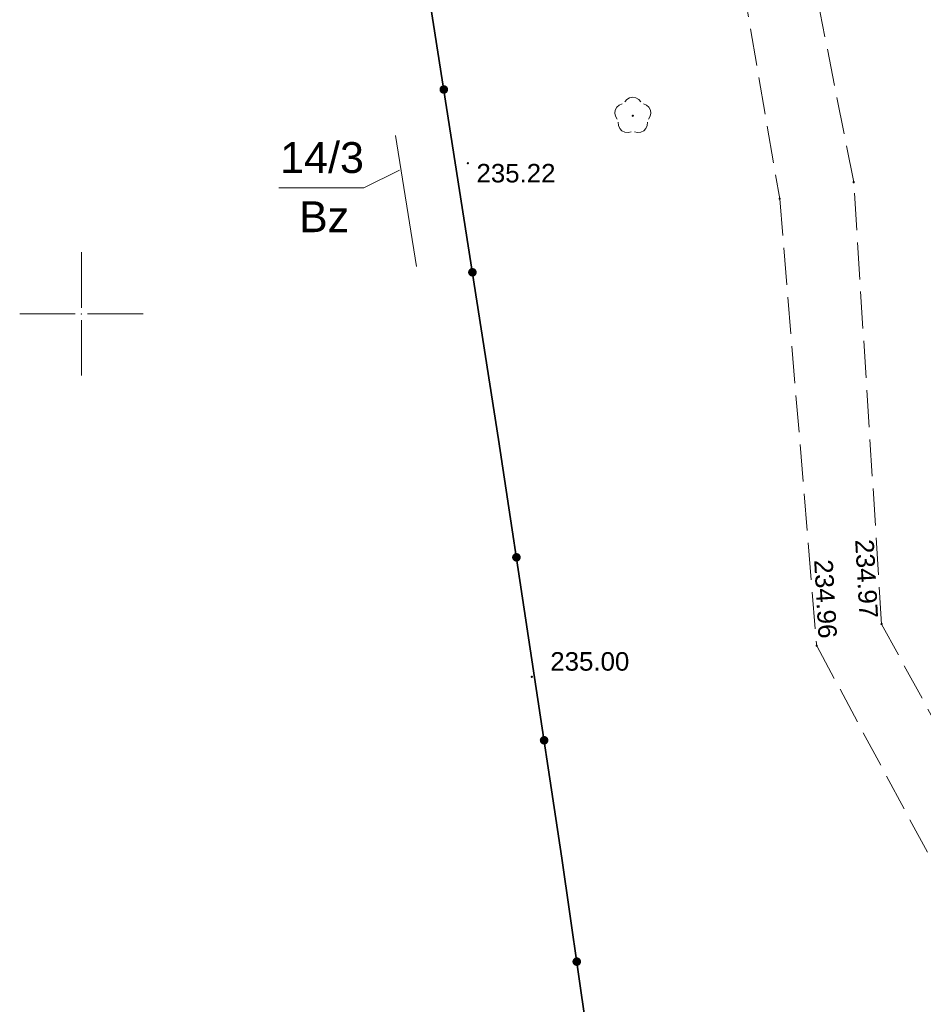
# Model space of a CAD drawing. Header units: metres. Extents: x 6603648 to 6604252, y 5739748 to 5740166.
# Tile 38 of 114: x 6603648 to 6603684, y 5739972 to 5740012. Entities that reach past the tile are written whole.
import ezdxf
from ezdxf.enums import TextEntityAlignment as Align

# ---------------------------------------------------------------- set-up
doc = ezdxf.new("R2010")
doc.units = ezdxf.units.M
doc.header["$PDSIZE"] = 0.75
doc.linetypes.add('ARK_LIN', pattern=[50, 50, 0])
doc.linetypes.add('PRZER3-1', pattern=[2, 1.5, -0.5])
doc.layers.get('0').update_dxf_attribs({"linetype": 'CONTINUOUS'})
for name, color, linetype, lineweight, true_color in [('GESDZI', 7, 'CONTINUOUS', 18, 0x008000), ('GESDZI_O', 7, 'CONTINUOUS', 18, 0x008000), ('GESUZY_O', 7, 'CONTINUOUS', 18, 0x008000), ('GSLKOG', 7, 'CONTINUOUS', 35, 0x0a0909), ('GSPPRB', 7, 'CONTINUOUS', 18, 0x0a0909), ('GSPRDL', 7, 'CONTINUOUS', 18, 0x008000), ('GSPWPS', 7, 'CONTINUOUS', 13, 0x0a0909), ('GSPWPS_O', 7, 'CONTINUOUS', 13, 0x0a0909), ('GSSKOA', 7, 'CONTINUOUS', 18, 0x0a0909)]:
    doc.layers.add(name, color=color, linetype=linetype, lineweight=lineweight, true_color=true_color)
doc.layers.add('PKT_ARK', color=7, linetype='ARK_LIN', lineweight=18)
doc.styles.add('Arial', font='arial.ttf')

# ---------------------------------------------------------------- blocks, each defined once
blk = doc.blocks.new('GSPWPS1')
blk.add_hatch(color=0).paths.add_polyline_path([(0, 0.045), (-0.011647, 0.043467), (-0.0225, 0.038971), (-0.03182, 0.03182), (-0.038971, 0.0225), (-0.043467, 0.011647), (-0.045, 0), (-0.043467, -0.011647), (-0.038971, -0.0225), (-0.03182, -0.03182), (-0.0225, -0.038971), (-0.011647, -0.043467), (0, -0.045), (0.011647, -0.043467), (0.0225, -0.038971), (0.03182, -0.03182), (0.038971, -0.0225), (0.043467, -0.011647), (0.045, 0), (0.043467, 0.011647), (0.038971, 0.0225), (0.03182, 0.03182), (0.0225, 0.038971), (0.011647, 0.043467)])
blk = doc.blocks.new('GSPRDL1')
blk.add_hatch(color=0).paths.add_polyline_path([(-0.045, 0), (-0.042798, -0.013906), (-0.036406, -0.02645), (-0.02645, -0.036406), (-0.013906, -0.042798), (0, -0.045), (0.013906, -0.042798), (0.02645, -0.036406), (0.036406, -0.02645), (0.042798, -0.013906), (0.045, 0), (0.042798, 0.013906), (0.036406, 0.02645), (0.02645, 0.036406), (0.013906, 0.042798), (0, 0.045), (-0.013906, 0.042798), (-0.02645, 0.036406), (-0.036406, 0.02645), (-0.042798, 0.013906)])
at = {"color": 0}
for points in [[(-0.646351, 0.068773), (-0.677512, 0.194901), (-0.663766, 0.324092), (-0.606763, 0.440839), (-0.513345, 0.531129), (-0.394725, 0.584125), (-0.265141, 0.593465)], [(-0.134326, 0.635969), (-0.024001, 0.70458), (0.103115, 0.731429), (0.231763, 0.713292), (0.346501, 0.652348), (0.433559, 0.55591), (0.482485, 0.435555)], [(0.563333, 0.324277), (0.662679, 0.240553), (0.727494, 0.127956), (0.75, 0), (0.727494, -0.127956), (0.662679, -0.240553), (0.563333, -0.324277)], [(-0.265141, -0.593465), (-0.394725, -0.584125), (-0.513345, -0.531129), (-0.606763, -0.440839), (-0.663766, -0.324092), (-0.677512, -0.194901), (-0.646351, -0.068773)], [(0.482485, -0.435555), (0.433559, -0.55591), (0.346501, -0.652348), (0.231763, -0.713292), (0.103115, -0.731429), (-0.024001, -0.70458), (-0.134326, -0.635969)]]:
    blk.add_lwpolyline(points, dxfattribs=at)
blk = doc.blocks.new('GSPPRB0')
at = {"color": 0, "lineweight": 18}
blk.add_lwpolyline([(-0.007955, 0.0225), (0.007955, 0.0225), (0.0225, 0.007955), (0.0225, -0.007955), (0.007955, -0.0225), (-0.007955, -0.0225), (-0.0225, -0.007955), (-0.0225, 0.007955)], close=True, dxfattribs=at)
blk = doc.blocks.new('GSLKOG2')
blk.add_hatch(color=0).paths.add_polyline_path([(0, 0.175), (-0.045293, 0.169037), (-0.0875, 0.151554), (-0.123744, 0.123744), (-0.151554, 0.0875), (-0.169037, 0.045293), (-0.175, 0), (-0.169037, -0.045293), (-0.151554, -0.0875), (-0.123744, -0.123744), (-0.0875, -0.151554), (-0.045293, -0.169037), (0, -0.175), (0.045293, -0.169037), (0.0875, -0.151554), (0.123744, -0.123744), (0.151554, -0.0875), (0.169037, -0.045293), (0.175, 0), (0.169037, 0.045293), (0.151554, 0.0875), (0.123744, 0.123744), (0.0875, 0.151554), (0.045293, 0.169037)])
blk = doc.blocks.new('ASS_SYM', base_point=(826.5, 303.25))
at = {"layer": 'PKT_ARK'}
for p, q in [((826.5, 303.5), (826.5, 305.75)), ((826.25, 303.25), (824, 303.25)), ((826.5, 303), (826.5, 300.75)), ((826.75, 303.25), (829, 303.25))]:
    blk.add_line(p, q, dxfattribs=at)
blk.add_point((826.5, 303.25), dxfattribs=at)
blk.add_point((826.5, 303.25), dxfattribs=at)

msp = doc.modelspace()

# ---------------------------------------------------------------- linework, layer by layer
at = {"layer": 'GESDZI', "color": 96, "linetype": 'Continuous', "lineweight": 18, "true_color": 0x008000}
msp.add_lwpolyline([(6603663.583, 5740001.917), (6603662.736, 5740007.239)], dxfattribs=at)
at = {"layer": 'GESDZI_O', "color": 96, "linetype": 'Continuous', "lineweight": 0, "true_color": 0x008000}
msp.add_lwpolyline([(6603658.001, 5740005.118), (6603661.447, 5740005.118), (6603662.895, 5740005.826)], dxfattribs=at)
at = {"layer": 'GSLKOG', "color": 18, "linetype": 'Continuous', "lineweight": 35, "true_color": 0x0a0909}
for p, q in [((6603663.633, 5740015.872), (6603666.913, 5739994.912)), ((6603663.633, 5740015.872), (6603666.913, 5739994.912)), ((6603666.913, 5739994.912), (6603669.484, 5739977.94)), ((6603666.913, 5739994.912), (6603669.484, 5739977.94)), ((6603669.484, 5739977.94), (6603671.924, 5739960.892)), ((6603669.484, 5739977.94), (6603671.924, 5739960.892))]:
    msp.add_line(p, q, dxfattribs=at)
at = {"layer": 'GSSKOA', "color": 18, "linetype": 'PRZER3-1', "lineweight": 18, "true_color": 0x0a0909}
for points in [[(6603693.65, 5739966.86), (6603682.44, 5739987.43), (6603681.31, 5740005.34), (6603677.31, 5740025.55), (6603672.73, 5740040.63), (6603674.59, 5740066.4), (6603672.59, 5740083.62), (6603675.4, 5740100.67), (6603674.66, 5740122.7), (6603674.78, 5740138.164)], [(6603671.753, 5740128.881), (6603671.7, 5740122.99), (6603672.99, 5740100.41), (6603670.12, 5740083.27), (6603671.92, 5740066.3), (6603669.91, 5740040.64), (6603674.76, 5740025.35), (6603678.31, 5740004.67), (6603679.81, 5739986.55), (6603691.1, 5739965.5)]]:
    msp.add_lwpolyline(points, dxfattribs=at)

# ---------------------------------------------------------------- block references
at = {"layer": 'GSLKOG', "color": 18, "linetype": 'Continuous', "lineweight": 35, "true_color": 0x0a0909}
for p, rotation in [((6603664.693, 5740009.097), 278.8955989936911), ((6603664.693, 5740009.097), 278.8955989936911), ((6603664.693, 5740009.097), 278.8955989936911), ((6603664.693, 5740009.097), 278.8955989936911), ((6603665.853, 5740001.687), 278.8955989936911), ((6603665.853, 5740001.687), 278.8955989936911), ((6603665.853, 5740001.687), 278.8955989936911), ((6603665.853, 5740001.687), 278.8955989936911), ((6603667.637, 5739990.134), 278.6123606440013), ((6603667.637, 5739990.134), 278.6123606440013), ((6603667.637, 5739990.134), 278.6123606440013), ((6603667.637, 5739990.134), 278.6123606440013), ((6603668.76, 5739982.718), 278.6123606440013), ((6603668.76, 5739982.718), 278.6123606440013), ((6603668.76, 5739982.718), 278.6123606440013), ((6603668.76, 5739982.718), 278.6123606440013), ((6603670.084, 5739973.746), 278.1469114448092), ((6603670.084, 5739973.746), 278.1469114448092), ((6603670.084, 5739973.746), 278.1469114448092), ((6603670.084, 5739973.746), 278.1469114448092)]:
    msp.add_blockref('GSLKOG2', p, dxfattribs=dict(at, rotation=rotation))
at = {"layer": 'GSPPRB', "color": 18, "linetype": 'Continuous', "lineweight": 18, "true_color": 0x0a0909, "rotation": 90}
for p in [(6603681.31, 5740005.34), (6603678.31, 5740004.67), (6603682.44, 5739987.43), (6603679.81, 5739986.55)]:
    msp.add_blockref('GSPPRB0', p, dxfattribs=at)
at = {"layer": 'GSPRDL', "color": 96, "linetype": 'Continuous', "lineweight": 18, "true_color": 0x008000, "rotation": 90}
msp.add_blockref('GSPRDL1', (6603672.356, 5740008.034), dxfattribs=at)
at = {"layer": 'GSPWPS', "color": 18, "linetype": 'Continuous', "lineweight": 13, "true_color": 0x0a0909, "rotation": 90}
for p in [(6603665.67, 5740006.11), (6603682.44, 5739987.43), (6603679.81, 5739986.55), (6603668.26, 5739985.29)]:
    msp.add_blockref('GSPWPS1', p, dxfattribs=at)
at = {"layer": 'PKT_ARK', "linetype": 'Continuous'}
msp.add_blockref('ASS_SYM', (6603650, 5740000), dxfattribs=at)

# ---------------------------------------------------------------- texts
at = {"layer": 'GESDZI_O', "color": 96, "linetype": 'Continuous', "lineweight": 0, "true_color": 0x008000, "style": 'Arial'}
msp.add_text('14/3', height=1.25, rotation=360, dxfattribs=at).set_placement((6603659.757, 5740005.714), align=Align.CENTER)
at = {"layer": 'GESUZY_O', "color": 96, "linetype": 'Continuous', "lineweight": 0, "true_color": 0x008000, "style": 'Arial'}
msp.add_text('Bz', height=1.25, rotation=360, dxfattribs=at).set_placement((6603659.841, 5740003.314), align=Align.CENTER)
at = {"layer": 'GSPWPS_O', "color": 18, "linetype": 'Continuous', "lineweight": 0, "true_color": 0x0a0909, "style": 'Arial'}
for s, rotation, p in [('235.22', 360, (6603666.017, 5740005.331)), ('234.97', 273.2626, (6603681.369, 5739990.843)), ('235.00', 360, (6603669.01, 5739985.54))]:
    msp.add_text(s, height=0.75, rotation=rotation, dxfattribs=at).set_placement(p)
msp.add_text('234.96', height=0.75, rotation=273.2626, dxfattribs=at).set_placement((6603679.889, 5739986.826), align=Align.RIGHT)

doc.saveas('drawing.dxf')
